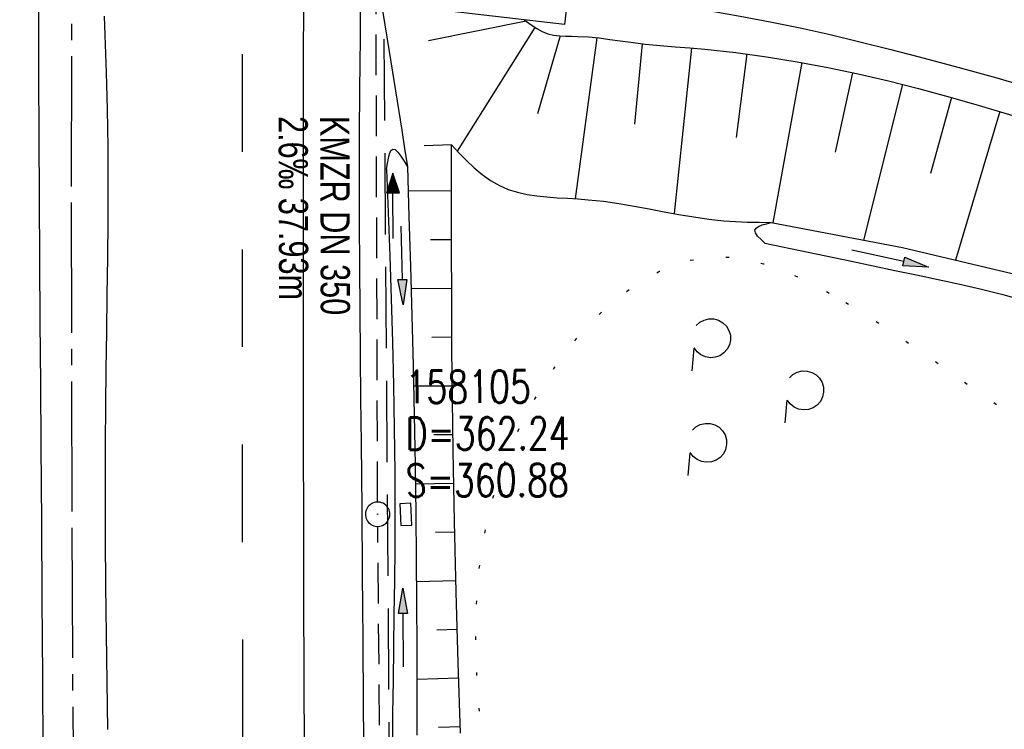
# Model space of a CAD drawing. Extents: x 510579 to 511204, y 466954 to 468018.
# Tile 29 of 48: x 510995 to 511055, y 467313 to 467357. Entities that reach past the tile are written whole.
import ezdxf

# ---------------------------------------------------------------- set-up
doc = ezdxf.new("R2010")
doc.units = 0
doc.header["$LTSCALE"] = 10
doc.header["$MEASUREMENT"] = 0
for name, pattern in [('ACHSE', [5.5, 4, -0.5, 0.5, -0.5]), ('AUSGEZOGEN', [0]), ('LT00', [0]), ('LT02', [0.4, 0.2, -0.2]), ('LT05', [0.7, 0.5, -0.2]), ('LT07', [0.22, 0.02, -0.2]), ('STRICHLINIE2', [0.375, 0.25, -0.125])]:
    doc.linetypes.add(name, pattern=pattern)
doc.layers.get('0').update_dxf_attribs({"linetype": 'LT00'})
for name, color, linetype in [('--EK_FBR', 1, 'LT00'), ('--EK_Halt-Pfeil', 4, 'LT00'), ('--EK_Haltung', 7, 'STRICHLINIE2'), ('--EK_Haltung-Text', 140, 'LT00'), ('--EK_Schacht-Text', 5, 'LT00'), ('--EL_Halt-Pfeil', 4, 'LT00'), ('--EL_Haltung', 182, 'STRICHLINIE2'), ('--EL_Haltung-Text', 182, 'LT00'), ('-AX-093', 35, 'ACHSE'), ('GEHOELZ_SYMB', 252, 'Continuous'), ('LSG', 61, 'LT05'), ('PFEIL', 140, 'AUSGEZOGEN'), ('V100_AFBR_BAB', 250, 'LT00'), ('V100_BOESCH', 250, 'LT00'), ('V100_BOSCHUNG', 250, 'LT00'), ('V100_BR_KAPPE', 30, 'LT00'), ('V100_GEHOELZ', 250, 'LT07'), ('V100_GRABEN', 250, 'LT00'), ('V100_KA_PRUF', 182, 'LT00'), ('V100_LD_MARK', 250, 'LT00'), ('V100_LG_MARK', 250, 'LT02'), ('V100_SINKK', 182, 'LT00')]:
    doc.layers.add(name, color=color, linetype=linetype)
doc.styles.add('Haltungsbeschriftung', font='ARIAL.TTF', dxfattribs={"width": 0.75})
doc.styles.add('schachtbeschriftung', font='romans.shx', dxfattribs={"width": 0.75, "height": 2})

# ---------------------------------------------------------------- blocks, each defined once
blk = doc.blocks.new('GEHOELZ_SYMB')
at = {"layer": 'GEHOELZ_SYMB'}
blk.add_line((0, 0), (1.4, 0), dxfattribs=at)
blk.add_lwpolyline([(-1.388, 0.017), (-1.612, 0.221), (-1.778, 0.474), (-1.876, 0.761), (-1.898, 1.063), (-1.844, 1.361), (-1.718, 1.636), (-1.526, 1.87), (-1.282, 2.05), (-1, 2.162), (-0.7, 2.2), (-0.4, 2.162), (-0.118, 2.05), (0.126, 1.87), (0.318, 1.636), (0.444, 1.361), (0.498, 1.063), (0.476, 0.761), (0.378, 0.474), (0.212, 0.221), (-0.012, 0.017)], dxfattribs=at)
blk = doc.blocks.new('Pfreil3')
at = {"layer": 'PFEIL'}
blk.add_hatch(color=256, dxfattribs=at).paths.add_polyline_path([(-1.549, 0.273), (-1.549, -0.273), (0, 0)])
for p, q in [((-1.549, 0), (-4.831, 0)), ((-1.549, -0.273), (-1.549, 0.273)), ((-1.549, 0.273), (0, 0)), ((0, 0), (-1.549, -0.273))]:
    blk.add_line(p, q, dxfattribs=at)
blk = doc.blocks.new('SYMB0003')
at = {"color": 0, "linetype": 'ByBlock'}
for p, q in [((-0.015712, 0), (0.010166, 0.012015)), ((0, -0.021257), (-0.015712, 0)), ((0.010166, 0.012015), (0, -0.021257))]:
    blk.add_line(p, q, dxfattribs=at)
for points in [[(-0.031395, 0.499013), (-0.093691, 0.491144), (-0.154509, 0.475528), (-0.21289, 0.452414), (-0.267913, 0.422164), (-0.318712, 0.385257), (-0.364484, 0.342274), (-0.404509, 0.293893), (-0.438154, 0.240877), (-0.464888, 0.184062), (-0.484292, 0.124345), (-0.496058, 0.062667), (-0.5, 0)], [(0.5, 0), (0.496057, 0.062667), (0.484292, 0.124345), (0.464888, 0.184062), (0.438153, 0.240877), (0.404509, 0.293893), (0.364484, 0.342274), (0.318712, 0.385257), (0.267913, 0.422164), (0.21289, 0.452414), (0.154509, 0.475528), (0.093691, 0.491144), (0.031395, 0.499013), (-0.031395, 0.499013)], [(-0.5, 0), (-0.496058, -0.062667), (-0.484292, -0.124345), (-0.464888, -0.184062), (-0.438154, -0.240877), (-0.404509, -0.293893), (-0.364485, -0.342274), (-0.318712, -0.385257), (-0.267914, -0.422164), (-0.21289, -0.452414), (-0.154509, -0.475529), (-0.093691, -0.491144), (-0.031395, -0.499014), (0.031395, -0.499014)], [(0.031395, -0.499014), (0.093691, -0.491144), (0.154509, -0.475529), (0.21289, -0.452414), (0.267914, -0.422164), (0.318712, -0.385257), (0.364485, -0.342274), (0.404509, -0.293893), (0.438154, -0.240877), (0.464889, -0.184062), (0.484292, -0.124345), (0.496058, -0.062667), (0.5, 0)]]:
    blk.add_lwpolyline(points, dxfattribs=at)
blk = doc.blocks.new('SYMB0652')
at = {"color": 0, "linetype": 'ByBlock'}
blk.add_lwpolyline([(-0.15, -0.075), (0.15, -0.075), (0.15, 0.075), (-0.15, 0.075), (-0.15, -0.075)], dxfattribs=at)
blk = doc.blocks.new('SYMB0070')
at = {"color": 0, "linetype": 'ByBlock'}
for p, q in [((-0.5, 0), (0.2, 0)), ((0.5, 0), (0.2, 0.1)), ((0.2, 0.1), (0.2, 0)), ((0.468, 0), (0.21, 0.086)), ((0.21, 0.086), (0.21, -0.086)), ((0.21, -0.086), (0.468, 0)), ((0.22, -0.072), (0.437, 0)), ((0.23, -0.058), (0.405, 0)), ((0.24, -0.045), (0.374, 0)), ((0.342, 0), (0.25, 0.031)), ((0.25, 0.031), (0.25, -0.031)), ((0.25, -0.031), (0.342, 0)), ((0.26, -0.017), (0.31, 0)), ((0.27, -0.003), (0.279, 0))]:
    blk.add_line(p, q, dxfattribs=at)
for points in [[(0.2, 0), (0.2, -0.1), (0.5, 0)], [(0.437, 0), (0.22, 0.072), (0.22, -0.072)], [(0.405, 0), (0.23, 0.058), (0.23, -0.058)], [(0.374, 0), (0.24, 0.045), (0.24, -0.045)], [(0.31, 0), (0.26, 0.017), (0.26, -0.017)], [(0.279, 0), (0.27, 0.003), (0.27, -0.003)]]:
    blk.add_lwpolyline(points, dxfattribs=at)

msp = doc.modelspace()

# ---------------------------------------------------------------- linework, layer by layer
at = {"layer": '--EK_FBR'}
for points in [[(511022.439, 467359.34), (511028.671, 467358.62), (511032.506, 467358.129), (511033.515, 467358.007), (511034.524, 467357.88), (511035.532, 467357.746), (511037.39, 467357.467), (511039.242, 467357.151), (511041.089, 467356.8), (511042.93, 467356.418), (511044.766, 467356.009), (511046.596, 467355.576), (511048.422, 467355.123), (511050.243, 467354.653), (511052.634, 467354.013), (511055.017, 467353.348), (511057.392, 467352.657)], [(510996.369, 467311.808), (510996.341, 467316.538), (510996.312, 467321.269), (510996.281, 467325.999), (510996.248, 467330.73), (510996.219, 467334.534), (510996.19, 467338.337), (510996.162, 467342.141), (510996.138, 467345.945), (510996.119, 467349.748), (510996.108, 467353.552), (510996.106, 467355.678), (510996.104, 467357.804)], [(511000.13, 467357.139), (511000.172, 467355.984), (511000.215, 467354.829), (511000.253, 467353.674), (511000.309, 467351.397), (511000.34, 467349.119), (511000.35, 467346.841), (511000.343, 467344.563), (511000.323, 467342.285), (511000.295, 467340.006), (511000.263, 467337.728), (511000.231, 467335.449), (511000.204, 467333.17), (511000.184, 467330.892), (511000.176, 467327.954), (511000.185, 467325.017), (511000.209, 467322.079), (511000.243, 467319.142), (511000.286, 467316.205), (511000.332, 467313.267)], [(511016.113, 467310.719), (511016.078, 467314.75), (511016.046, 467318.782), (511016.014, 467322.813), (511015.981, 467326.845), (511015.945, 467330.876), (511015.918, 467333.592), (511015.892, 467336.308), (511015.867, 467339.024), (511015.846, 467341.741), (511015.831, 467344.457), (511015.825, 467347.173), (511015.829, 467349.889), (511015.845, 467352.605), (511015.861, 467354.211), (511015.878, 467355.817), (511015.893, 467357.424)]]:
    msp.add_lwpolyline(points, dxfattribs=at)
at = {"layer": '--EK_Haltung'}
for p, q in [((511016.941, 467327.263), (511016.827, 467363.692)), ((511017.305, 467287.283), (511016.95, 467325.763))]:
    msp.add_line(p, q, dxfattribs=at)
at = {"layer": '--EL_Haltung'}
for p, q in [((511016.941, 467327.263), (511016.827, 467363.692)), ((511017.305, 467287.283), (511016.95, 467325.763))]:
    msp.add_line(p, q, dxfattribs=at)
at = {"layer": '-AX-093', "ltscale": 0.2}
msp.add_lwpolyline([(511006.179, 467634.259), (511005.156, 467614.285), (511004.19, 467594.309), (511003.285, 467574.329), (511002.444, 467554.347), (511001.669, 467534.362), (511000.963, 467514.374), (511000.33, 467494.384), (510999.773, 467474.392), (510999.554, 467465.663), (510999.11, 467445.668), (510998.746, 467425.671), (510998.462, 467405.673), (510998.258, 467385.674), (510998.135, 467365.675), (510998.091, 467345.675), (510998.127, 467325.675), (510998.243, 467305.675), (510998.439, 467285.676), (510998.715, 467265.678), (510999.071, 467245.681), (510999.507, 467225.686), (511000.023, 467205.693), (511000.619, 467185.702)], dxfattribs=at)
at = {"layer": 'LSG', "flags": 128}
msp.add_lwpolyline([(511028.438, 466972.995), (511028.343, 466978.081), (511018.87, 467147.484), (511017.127, 467385.279), (511031.006, 467728.056), (511042.324, 467899.594)], dxfattribs=at)
at = {"layer": 'V100_AFBR_BAB'}
for points in [[(511022.439, 467359.34), (511028.671, 467358.62), (511032.506, 467358.129), (511033.515, 467358.007), (511034.524, 467357.88), (511035.532, 467357.746), (511037.39, 467357.467), (511039.242, 467357.151), (511041.089, 467356.8), (511042.93, 467356.418), (511044.766, 467356.009), (511046.596, 467355.576), (511048.422, 467355.123), (511050.243, 467354.653), (511052.634, 467354.013), (511055.017, 467353.348), (511057.392, 467352.657)], [(510996.369, 467311.808), (510996.341, 467316.538), (510996.312, 467321.269), (510996.281, 467325.999), (510996.248, 467330.73), (510996.219, 467334.534), (510996.19, 467338.337), (510996.162, 467342.141), (510996.138, 467345.945), (510996.119, 467349.748), (510996.108, 467353.552), (510996.106, 467355.678), (510996.104, 467357.804)], [(511000.13, 467357.139), (511000.172, 467355.984), (511000.215, 467354.829), (511000.253, 467353.674), (511000.309, 467351.397), (511000.34, 467349.119), (511000.35, 467346.841), (511000.343, 467344.563), (511000.323, 467342.285), (511000.295, 467340.006), (511000.263, 467337.728), (511000.231, 467335.449), (511000.204, 467333.17), (511000.184, 467330.892), (511000.176, 467327.954), (511000.185, 467325.017), (511000.209, 467322.079), (511000.243, 467319.142), (511000.286, 467316.205), (511000.332, 467313.267)], [(511016.113, 467310.719), (511016.078, 467314.75), (511016.046, 467318.782), (511016.014, 467322.813), (511015.981, 467326.845), (511015.945, 467330.876), (511015.918, 467333.592), (511015.892, 467336.308), (511015.867, 467339.024), (511015.846, 467341.741), (511015.831, 467344.457), (511015.825, 467347.173), (511015.829, 467349.889), (511015.845, 467352.605), (511015.861, 467354.211), (511015.878, 467355.817), (511015.893, 467357.424)]]:
    msp.add_lwpolyline(points, dxfattribs=at)
at = {"layer": 'V100_BOESCH'}
for points in [[(511017.293, 467359.862), (511017.268, 467357.375), (511017.659, 467354.965), (511018.047, 467352.555), (511018.428, 467350.143), (511018.603, 467349.014), (511018.776, 467347.885)], [(511025.957, 467356.918), (511026.392, 467356.608), (511026.723, 467356.391), (511027.062, 467356.204), (511027.415, 467356.061), (511027.765, 467355.976), (511028.127, 467355.931), (511028.498, 467355.913), (511028.874, 467355.908), (511029.25, 467355.904), (511029.913, 467355.87), (511030.568, 467355.805), (511031.217, 467355.72), (511031.863, 467355.628), (511032.51, 467355.538), (511033.416, 467355.432), (511034.326, 467355.344), (511035.238, 467355.267), (511036.152, 467355.193), (511037.066, 467355.113), (511038.967, 467354.908), (511040.861, 467354.649), (511042.747, 467354.341), (511044.626, 467353.987), (511046.495, 467353.591), (511048.356, 467353.158), (511050.208, 467352.69), (511052.148, 467352.165), (511054.079, 467351.611), (511056.003, 467351.033)], [(511022.047, 467313.048), (511021.896, 467317.385), (511021.767, 467321.724), (511021.663, 467326.064), (511021.584, 467330.404), (511021.543, 467333.542), (511021.515, 467336.679), (511021.497, 467339.816), (511021.486, 467342.953), (511021.479, 467346.09), (511021.475, 467349.226)], [(511021.475, 467349.226), (511021.936, 467348.74), (511022.402, 467348.265), (511022.879, 467347.814), (511023.372, 467347.399), (511023.887, 467347.03), (511024.428, 467346.722), (511024.971, 467346.49), (511025.539, 467346.314), (511026.129, 467346.184), (511026.736, 467346.091), (511027.355, 467346.026), (511027.984, 467345.979), (511028.619, 467345.942), (511029.254, 467345.905), (511029.886, 467345.859), (511030.841, 467345.758), (511031.783, 467345.624), (511032.714, 467345.467), (511033.637, 467345.297), (511034.555, 467345.121), (511035.471, 467344.951), (511036.387, 467344.795), (511037.307, 467344.663), (511038.232, 467344.565), (511038.956, 467344.515), (511039.683, 467344.485), (511040.413, 467344.467), (511041.145, 467344.456)]]:
    msp.add_lwpolyline(points, dxfattribs=at)
at = {"layer": 'V100_BOSCHUNG'}
for p, q in [((511026.067, 467356.84), (511020.079, 467355.637)), ((511026.618, 467356.457), (511021.829, 467348.852)), ((511028.176, 467355.928), (511026.781, 467351.142)), ((511030.416, 467355.822), (511029.091, 467345.915)), ((511033.217, 467355.453), (511032.731, 467350.501)), ((511036.243, 467355.185), (511035.171, 467345.006)), ((511039.643, 467354.821), (511039.002, 467349.68)), ((511043.032, 467354.29), (511041.254, 467344.436)), ((511046.144, 467353.668), (511045.086, 467348.787)), ((511049.222, 467352.943), (511046.817, 467343.372)), ((511052.241, 467352.139), (511050.943, 467347.476)), ((511055.216, 467351.272), (511052.473, 467342.144)), ((511021.475, 467349.226), (511019.812, 467349.163)), ((511021.479, 467346.397), (511018.813, 467346.377)), ((511021.485, 467343.397), (511020.189, 467343.387)), ((511021.494, 467340.397), (511018.976, 467340.378)), ((511021.51, 467337.397), (511020.284, 467337.388)), ((511021.535, 467334.397), (511019.137, 467334.379)), ((511021.57, 467331.404), (511020.389, 467331.388)), ((511021.617, 467328.411), (511019.266, 467328.367)), ((511021.677, 467325.418), (511020.492, 467325.389)), ((511021.749, 467322.419), (511019.333, 467322.36)), ((511021.833, 467319.427), (511020.589, 467319.39)), ((511021.927, 467316.436), (511019.349, 467316.346)), ((511022.033, 467313.445), (511020.691, 467313.39))]:
    msp.add_line(p, q, dxfattribs=at)
at = {"layer": 'V100_BR_KAPPE'}
msp.add_lwpolyline([(511028.657, 467358.564), (511028.444, 467356.628), (511014.075, 467358.305), (510997.126, 467360.264), (510980.073, 467362.242), (510967.543, 467363.703), (510967.772, 467365.63), (510980.328, 467364.166), (510997.255, 467362.195), (511014.375, 467360.195), (511028.657, 467358.564)], dxfattribs=at)
at = {"layer": 'V100_GEHOELZ', "flags": 128}
msp.add_lwpolyline([(511045.733, 467339.53), (511046.936, 467338.793), (511048.11, 467338.04), (511049.259, 467337.275), (511050.388, 467336.501), (511051.502, 467335.723), (511052.606, 467334.946), (511053.705, 467334.172), (511054.804, 467333.408), (511055.907, 467332.656), (511057.02, 467331.921), (511058.147, 467331.207), (511059.293, 467330.518), (511060.32, 467329.935), (511061.361, 467329.369), (511062.413, 467328.816), (511063.473, 467328.27), (511064.537, 467327.725), (511065.601, 467327.177), (511066.661, 467326.62), (511067.714, 467326.049), (511068.755, 467325.459), (511069.781, 467324.844), (511070.789, 467324.2), (511072.242, 467323.183), (511073.643, 467322.094), (511074.992, 467320.939), (511076.286, 467319.722), (511077.524, 467318.449), (511078.704, 467317.124), (511079.824, 467315.754), (511080.745, 467314.533), (511081.625, 467313.284), (511082.466, 467312.009), (511083.274, 467310.711), (511084.051, 467309.394), (511084.803, 467308.059), (511085.533, 467306.708), (511086.246, 467305.346), (511086.945, 467303.974), (511087.635, 467302.596), (511088.32, 467301.212), (511088.933, 467299.966), (511089.539, 467298.715), (511090.131, 467297.46), (511090.703, 467296.198), (511091.248, 467294.928), (511091.759, 467293.647), (511092.231, 467292.353), (511092.657, 467291.045), (511093.031, 467289.722), (511093.345, 467288.38), (511093.642, 467286.714), (511093.842, 467285.023), (511093.948, 467283.313), (511093.962, 467281.59), (511093.884, 467279.86), (511093.717, 467278.126), (511093.463, 467276.396), (511093.122, 467274.674), (511092.698, 467272.965), (511092.192, 467271.276), (511091.605, 467269.611), (511090.939, 467267.976), (511090.196, 467266.376), (511089.378, 467264.817), (511088.487, 467263.304), (511087.523, 467261.843), (511086.49, 467260.438), (511085.389, 467259.095), (511084.39, 467257.997), (511083.344, 467256.954), (511082.251, 467255.972), (511081.112, 467255.056), (511079.927, 467254.212), (511078.699, 467253.446), (511077.428, 467252.762), (511076.116, 467252.166), (511074.819, 467251.682), (511073.49, 467251.28), (511072.133, 467250.958), (511070.755, 467250.713), (511069.36, 467250.542), (511067.954, 467250.44), (511066.541, 467250.406), (511065.127, 467250.435), (511063.718, 467250.525), (511062.318, 467250.672), (511060.745, 467250.905), (511059.189, 467251.202), (511057.65, 467251.558), (511056.126, 467251.967), (511054.616, 467252.425), (511053.119, 467252.925), (511051.633, 467253.463), (511050.158, 467254.033), (511048.692, 467254.629), (511046.998, 467255.351), (511045.318, 467256.103), (511043.654, 467256.89), (511042.009, 467257.713), (511040.385, 467258.576), (511038.786, 467259.481), (511037.214, 467260.431), (511035.671, 467261.429), (511034.161, 467262.477), (511032.686, 467263.579), (511031.249, 467264.737), (511030.674, 467265.228), (511030.113, 467265.732), (511029.57, 467266.255), (511029.054, 467266.799), (511028.569, 467267.369), (511028.123, 467267.968), (511027.657, 467268.71), (511027.248, 467269.489), (511026.892, 467270.295), (511026.587, 467271.12), (511026.26, 467272.201), (511026.002, 467273.295), (511025.806, 467274.403), (511025.664, 467275.521), (511025.568, 467276.648), (511025.512, 467277.783), (511025.488, 467278.925), (511025.488, 467280.071), (511025.504, 467281.221), (511025.53, 467282.372), (511025.557, 467283.523), (511025.578, 467284.674), (511025.585, 467286.739), (511025.551, 467288.797), (511025.481, 467290.847), (511025.378, 467292.89), (511025.245, 467294.927), (511025.086, 467296.96), (511024.905, 467298.988), (511024.704, 467301.013), (511024.488, 467303.035), (511024.26, 467305.056), (511024.023, 467307.076), (511023.782, 467309.097), (511023.615, 467310.499), (511023.453, 467311.901), (511023.305, 467313.305), (511023.176, 467314.71), (511023.074, 467316.116), (511023.004, 467317.524), (511022.975, 467318.933), (511022.992, 467320.345), (511023.063, 467321.758), (511023.194, 467323.175), (511023.392, 467324.594), (511023.664, 467326.015), (511024.017, 467327.441), (511024.456, 467328.869), (511024.99, 467330.301), (511025.448, 467331.362), (511025.96, 467332.418), (511026.521, 467333.461), (511027.129, 467334.482), (511027.782, 467335.475), (511028.476, 467336.431), (511029.21, 467337.343), (511029.981, 467338.204), (511030.785, 467339.005), (511031.62, 467339.739), (511032.484, 467340.398), (511033.374, 467340.974), (511034.287, 467341.46), (511035.22, 467341.848), (511036.172, 467342.13), (511037.138, 467342.3), (511038.117, 467342.347), (511038.968, 467342.288), (511039.823, 467342.143), (511040.68, 467341.922), (511041.538, 467341.634), (511042.392, 467341.289), (511043.242, 467340.897), (511044.083, 467340.466), (511044.914, 467340.008), (511045.733, 467339.53)], dxfattribs=at)
at = {"layer": 'V100_GRABEN'}
for points in [[(511017.497, 467347.725), (511017.55, 467348.078), (511017.608, 467348.405), (511017.676, 467348.681), (511017.761, 467348.879), (511017.867, 467348.973), (511018.011, 467348.939), (511018.18, 467348.783), (511018.368, 467348.535), (511018.569, 467348.225), (511018.776, 467347.885)], [(511018.776, 467347.885), (511018.869, 467344.829), (511018.959, 467341.774), (511019.045, 467338.718), (511019.124, 467335.662), (511019.193, 467332.606), (511019.251, 467329.55), (511019.294, 467326.494), (511019.319, 467323.781), (511019.335, 467321.068), (511019.343, 467318.355), (511019.346, 467315.642), (511019.348, 467312.929)], [(511017.497, 467347.725), (511017.593, 467345.068), (511017.687, 467342.412), (511017.774, 467339.755), (511017.851, 467337.099), (511017.916, 467334.442), (511017.965, 467331.785), (511017.996, 467329.127), (511018.004, 467326.47), (511017.994, 467324.433), (511017.974, 467322.396), (511017.947, 467320.36), (511017.917, 467318.323), (511017.889, 467316.286), (511017.866, 467314.249), (511017.852, 467312.213)], [(511040.761, 467343.187), (511040.52, 467343.408), (511040.314, 467343.621), (511040.177, 467343.817), (511040.142, 467343.989), (511040.217, 467344.113), (511040.375, 467344.217), (511040.597, 467344.305), (511040.86, 467344.383), (511041.145, 467344.456)], [(511041.145, 467344.456), (511049.229, 467342.912), (511058.311, 467340.764)], [(511040.761, 467343.187), (511043.423, 467342.626), (511046.086, 467342.067), (511048.752, 467341.51), (511050.087, 467341.233), (511051.421, 467340.951), (511052.753, 467340.659), (511054.08, 467340.352), (511055.401, 467340.023), (511056.715, 467339.668)]]:
    msp.add_lwpolyline(points, dxfattribs=at)
at = {"layer": 'V100_LD_MARK'}
msp.add_lwpolyline([(511012.443, 467311.821), (511012.422, 467316.592), (511012.407, 467321.361), (511012.398, 467326.131), (511012.391, 467330.9), (511012.385, 467336.362), (511012.382, 467341.825), (511012.382, 467347.287), (511012.386, 467352.75), (511012.398, 467359.688), (511012.417, 467366.625), (511012.446, 467373.563), (511012.485, 467380.5), (511012.518, 467385.24), (511012.554, 467389.98), (511012.594, 467394.72), (511012.637, 467399.46), (511012.682, 467404.202), (511012.73, 467408.944)], dxfattribs=at)
at = {"layer": 'V100_LG_MARK', "ltscale": 3, "flags": 128}
msp.add_lwpolyline([(511008.661, 467312.8), (511008.65, 467318.786), (511008.64, 467324.772), (511008.633, 467330.758), (511008.63, 467336.404), (511008.63, 467342.051), (511008.633, 467347.697), (511008.638, 467353.344), (511008.644, 467358.721), (511008.654, 467364.098), (511008.667, 467369.476), (511008.687, 467374.853), (511008.713, 467380.23), (511008.744, 467385.049), (511008.78, 467389.868), (511008.82, 467394.687), (511008.862, 467399.506), (511008.905, 467404.249), (511008.951, 467408.992), (511009.001, 467413.735), (511009.057, 467418.478), (511009.121, 467423.221), (511009.195, 467428.001), (511009.277, 467432.781), (511009.366, 467437.561), (511009.459, 467442.341), (511009.556, 467447.121), (511009.652, 467451.781), (511009.75, 467456.44), (511009.852, 467461.1), (511009.958, 467465.759), (511010.069, 467470.418), (511010.219, 467476.316), (511010.378, 467482.214), (511010.544, 467488.112), (511010.718, 467494.01), (511010.96, 467501.916), (511011.212, 467509.822), (511011.475, 467517.727), (511011.688, 467523.882), (511011.907, 467530.037), (511012.135, 467536.192), (511012.372, 467542.346), (511012.561, 467547.103), (511012.755, 467551.859), (511012.952, 467556.616), (511013.151, 467561.372), (511013.352, 467566.128), (511013.548, 467570.76), (511013.747, 467575.392), (511013.948, 467580.024), (511014.153, 467584.656), (511014.364, 467589.287), (511014.549, 467593.228), (511014.737, 467597.168), (511014.928, 467601.108), (511015.119, 467605.048), (511015.311, 467608.989), (511015.501, 467612.929), (511015.684, 467616.779), (511015.866, 467620.628), (511016.048, 467624.478), (511016.23, 467628.328), (511016.415, 467632.178), (511016.603, 467636.027), (511016.904, 467642.008), (511017.215, 467647.989), (511017.534, 467653.97), (511017.861, 467659.95), (511018.169, 467665.482), (511018.482, 467671.014), (511018.799, 467676.545), (511019.142, 467682.49), (511019.488, 467688.435), (511019.683, 467691.773), (511019.879, 467695.111), (511020.078, 467698.449), (511020.28, 467701.786), (511020.498, 467705.303), (511020.72, 467708.82), (511020.944, 467712.336), (511021.171, 467715.853), (511021.398, 467719.369), (511021.709, 467724.181), (511022.019, 467728.992), (511022.331, 467733.804), (511022.646, 467738.615), (511022.963, 467743.426), (511023.362, 467749.386), (511023.766, 467755.346), (511024.174, 467761.306), (511024.584, 467767.266), (511024.996, 467773.225)], dxfattribs=at)

# ---------------------------------------------------------------- block references
at = {"layer": '--EK_Halt-Pfeil', "xscale": 3.999999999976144, "yscale": 4, "zscale": 4, "rotation": 90.17921000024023}
msp.add_blockref('SYMB0070', (511017.884, 467345.481), dxfattribs=at)
at = {"layer": '--EL_Halt-Pfeil', "xscale": 3.999999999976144, "yscale": 4, "zscale": 4, "rotation": 90.17921000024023}
msp.add_blockref('SYMB0070', (511017.884, 467345.481), dxfattribs=at)
at = {"layer": 'GEHOELZ_SYMB', "rotation": 264.7377000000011}
for p in [(511036.391, 467336.731), (511042.119, 467333.524), (511036.153, 467330.298)]:
    msp.add_blockref('GEHOELZ_SYMB', p, dxfattribs=at)
at = {"layer": 'PFEIL'}
for p, rotation in [((511018.502, 467339.398), 271.2939310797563), ((511050.818, 467341.717), 347.6974511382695), ((511018.486, 467321.962), 90.35936973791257)]:
    msp.add_blockref('Pfreil3', p, dxfattribs=dict(at, rotation=rotation))
at = {"layer": 'V100_KA_PRUF', "xscale": 1.499999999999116, "yscale": 1.5, "zscale": 1.5, "rotation": 272.6154099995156}
msp.add_blockref('SYMB0003', (511016.943, 467326.513), dxfattribs=at)
at = {"layer": 'V100_SINKK', "xscale": 4.500000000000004, "yscale": 4.5, "zscale": 4.5, "rotation": 272.615410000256}
msp.add_blockref('SYMB0652', (511018.672, 467326.502), dxfattribs=at)

# ---------------------------------------------------------------- texts
at = {"layer": '--EK_Haltung-Text', "style": 'Haltungsbeschriftung', "width": 0.75}
for s, p in [('2.6‰ 37.93m', (511010.845, 467351.001)), ('KMZR DN 350', (511013.405, 467351.009))]:
    msp.add_text(s, height=1.8, rotation=-89.8208, dxfattribs=at).set_placement(p)
at = {"layer": '--EK_Schacht-Text', "style": 'schachtbeschriftung', "width": 0.75}
for s, p in [('158105', (511018.658, 467333.344)), ('D=362.24', (511018.667, 467330.464)), ('S=360.88', (511018.676, 467327.584))]:
    msp.add_text(s, height=2, rotation=0.1792, dxfattribs=at).set_placement(p)
at = {"layer": '--EL_Haltung-Text', "style": 'Haltungsbeschriftung', "width": 0.75}
msp.add_text('KMZR DN 350', height=1.8, rotation=-89.8208, dxfattribs=at).set_placement((511013.405, 467351.009))

doc.saveas('drawing.dxf')
